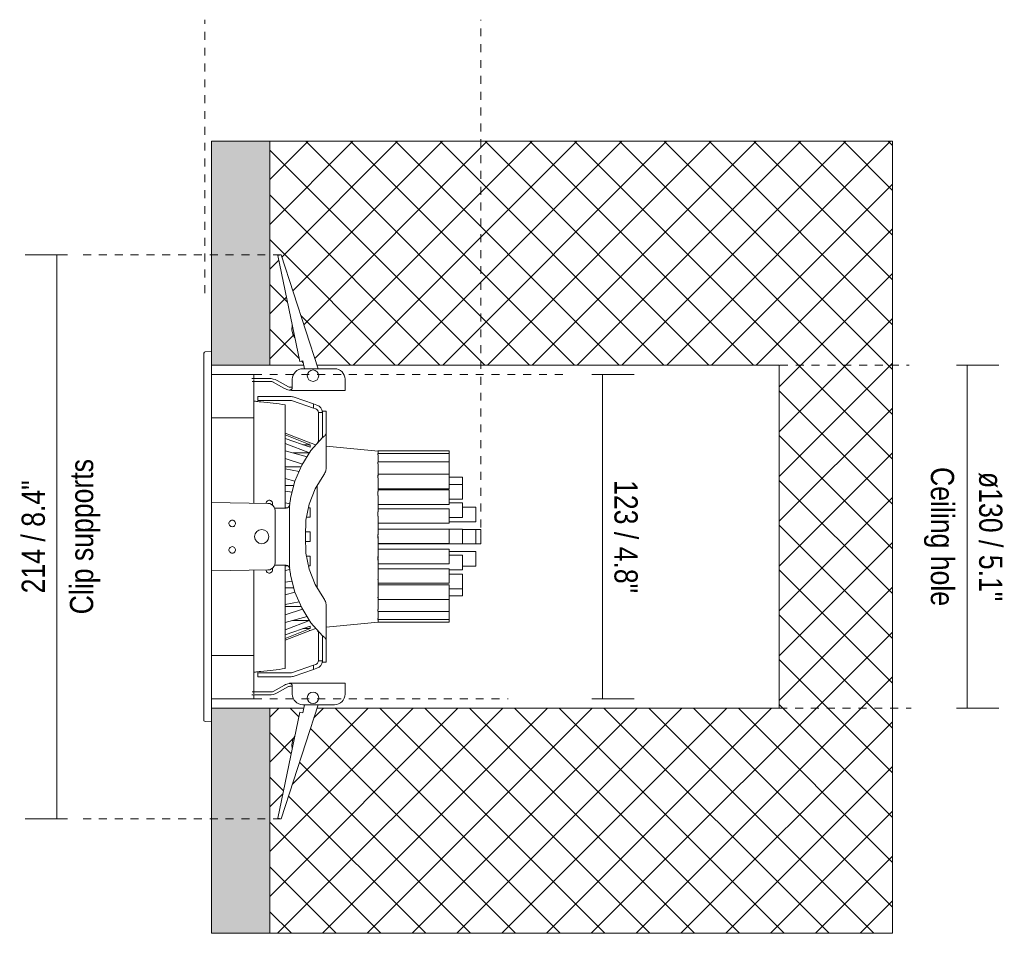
# Model space of a CAD drawing. Header units: millimetres. Extents: x -6729 to -5164, y 12 to 6775.
# Tile 3 of 3: x -6338 to -5965, y 6429 to 6775. Entities that reach past the tile are written whole.
import ezdxf

# ---------------------------------------------------------------- set-up
doc = ezdxf.new("R2010")
doc.units = ezdxf.units.MM
doc.linetypes.add('Dash', pattern=[6, 3, -3])
doc.layers.add('A-ANNO-DIMS', color=7, linetype='Dash', lineweight=9, true_color=0xd2d2d2)
for name, color, linetype, lineweight in [('A-ANNO-DIMS-4', 7, 'Continuous', 9), ('A-DETL-GENF', 7, 'Continuous', 9), ('E-LITE-EQPM', 7, 'Continuous', 20)]:
    doc.layers.add(name, color=color, linetype=linetype, lineweight=lineweight)
doc.styles.add('Arial Narrow', font='ARIALN.TTF', dxfattribs={"height": 8.8})
doc.dimstyles.new('FARO_-_2_2mm_Arial_Narrow_mm_Inch_Left', dxfattribs={"dimscale": 304.8, "dimtxt": 9.006193, "dimasz": 0, "dimexe": 0.03937, "dimexo": 0.0625, "dimgap": 0.006562, "dimtad": 1, "dimdec": 0, "dimzin": 0, "dimdsep": 46, "dimtxsty": 'Arial Narrow', "dimblk1": 'NONE', "dimblk2": 'NONE', "dimsah": 1, "dimcen": 0.09, "dimadec": 0, "dimazin": 0, "dimtfac": 1, "dimtdec": 4, "dimtix": 1, "dimtmove": 0, "dimatfit": 3, "dimfxl": 0.013123, "dimfxlon": 1, "dimtvp": 1, "dimtolj": 1, "dimtzin": 0, "dimarcsym": 2})
doc.dimstyles.new('FARO_-_2_2mm_Arial_Narrow_mm_Inch_Right', dxfattribs={"dimscale": 304.8, "dimtxt": 9.006193, "dimasz": 0, "dimexe": 0.03937, "dimexo": 0.0625, "dimgap": 0.006562, "dimtad": 1, "dimdec": 0, "dimzin": 0, "dimdsep": 46, "dimtxsty": 'Arial Narrow', "dimblk1": 'NONE', "dimblk2": 'NONE', "dimsah": 1, "dimcen": 0.09, "dimadec": 0, "dimazin": 0, "dimtfac": 1, "dimtdec": 4, "dimtix": 1, "dimtmove": 0, "dimatfit": 3, "dimfxl": 0.013123, "dimfxlon": 1, "dimtvp": 1, "dimtolj": 1, "dimtzin": 0, "dimarcsym": 2})

# ---------------------------------------------------------------- blocks, each defined once
blk = doc.blocks.new('MINI OPTIC - 034008503 COLIN-1 Grey downlight LED 18_25W 2700K 20_ 2100_2775 lm-636405-Planta_PDF')
at = {"layer": 'E-LITE-EQPM'}
for p, q in [((-3268.96, 6649.65), (-3271.47, 6649.51)), ((-3268.96, 6644.52), (-3268.96, 6579.5)), ((-3233.81, 6643.11), (-3234.41, 6643.11)), ((-3222.41, 6643.11), (-3228.64, 6643.11)), ((-3252.96, 6640.98), (-3268.96, 6640.98)), ((-3253.76, 6639.41), (-3253.61, 6639.41)), ((-3253.61, 6639.41), (-3247.12, 6639.41)), ((-3246.13, 6638.21), (-3253.61, 6638.21)), ((-3252.96, 6640.98), (-3252.96, 6639.41)), ((-3252.96, 6638.98), (-3252.96, 6636.04)), ((-3245.64, 6638.08), (-3241.34, 6635.67)), ((-3239.89, 6636.24), (-3244.19, 6638.64)), ((-3238.41, 6639.11), (-3238.41, 6636.91)), ((-3218.41, 6639.11), (-3218.41, 6636.91)), ((-3252.96, 6624.61), (-3252.96, 6636.08)), ((-3239.4, 6636.11), (-3238.41, 6636.11)), ((-3238.41, 6636.5), (-3238.41, 6636.91)), ((-3238.41, 6636.11), (-3238.41, 6636.47)), ((-3238.41, 6634.91), (-3218.41, 6634.91)), ((-3218.41, 6636.91), (-3218.41, 6634.91)), ((-3251.49, 6632.55), (-3251.49, 6631.05)), ((-3247.06, 6632.55), (-3251.49, 6632.55)), ((-3251.49, 6631.05), (-3247.06, 6631.05)), ((-3239.19, 6632.55), (-3247.06, 6632.55)), ((-3247.06, 6631.05), (-3238.66, 6631.05)), ((-3238.66, 6631.05), (-3238.37, 6630.95)), ((-3238.37, 6630.95), (-3230.42, 6628.21)), ((-3230.42, 6629.8), (-3237.68, 6632.3)), ((-3241.11, 6629.41), (-3241.11, 6590.28)), ((-3241.11, 6627.11), (-3241.11, 6626.33)), ((-3229.07, 6629.33), (-3230.42, 6629.8)), ((-3230.42, 6628.21), (-3230.42, 6629.8)), ((-3230.42, 6628.21), (-3229.51, 6627.9)), ((-3227.03, 6617.07), (-3227.03, 6626.99)), ((-3227.03, 6626.99), (-3225.53, 6626.99)), ((-3225.53, 6626.99), (-3225.53, 6618.86)), ((-3252.96, 6624.53), (-3268.96, 6624.53)), ((-3252.96, 6624.53), (-3252.96, 6618.17)), ((-3241.08, 6625.61), (-3241.08, 6623.99)), ((-3228.53, 6617.55), (-3228.53, 6626.49)), ((-3227.03, 6626.49), (-3228.53, 6626.49)), ((-3252.96, 6592.23), (-3252.96, 6618.32)), ((-3241.11, 6618.94), (-3241.11, 6618.71)), ((-3231.65, 6613.36), (-3241.1, 6616.64)), ((-3231.65, 6615.05), (-3241.09, 6618.68)), ((-3241.09, 6618.06), (-3231.64, 6614.31)), ((-3228.53, 6615.32), (-3228.53, 6617.55)), ((-3225.53, 6605.68), (-3225.53, 6618.86)), ((-3241.11, 6614.82), (-3231.84, 6611.29)), ((-3232.84, 6609.7), (-3241.08, 6612.05)), ((-3231.64, 6614.31), (-3234.4, 6614.31)), ((-3231.64, 6615.09), (-3232.02, 6615.09)), ((-3229.47, 6614.25), (-3231.64, 6615.09)), ((-3228.89, 6615.11), (-3228.62, 6615.41)), ((-3205.94, 6611.88), (-3225.53, 6613.73)), ((-3178.96, 6611.98), (-3205.96, 6611.98)), ((-3205.96, 6611.83), (-3205.96, 6611.98)), ((-3178.96, 6611.98), (-3178.96, 6610.97)), ((-3241.08, 6609.16), (-3234.56, 6606.94)), ((-3231.89, 6611.21), (-3238.14, 6611.21)), ((-3178.96, 6610.95), (-3205.96, 6610.95)), ((-3205.96, 6610.86), (-3205.96, 6610.95)), ((-3205.96, 6610.49), (-3205.96, 6610.86)), ((-3205.94, 6611.85), (-3205.94, 6611)), ((-3205.94, 6610.51), (-3205.94, 6607.77)), ((-3178.96, 6610.95), (-3178.96, 6610.86)), ((-3178.96, 6610.86), (-3178.96, 6607.86)), ((-3235.07, 6605.94), (-3241.08, 6605.94)), ((-3235.83, 6604.18), (-3241.08, 6605.25)), ((-3178.96, 6607.87), (-3205.96, 6607.87)), ((-3205.96, 6607.77), (-3205.96, 6607.5)), ((-3205.96, 6607.03), (-3205.96, 6607.5)), ((-3205.94, 6607.07), (-3205.94, 6602.39)), ((-3178.96, 6607.5), (-3178.96, 6607.87)), ((-3178.96, 6607.5), (-3178.96, 6603.15)), ((-3241.1, 6601.49), (-3237.41, 6600.47)), ((-3205.96, 6602.31), (-3205.96, 6602.75)), ((-3205.96, 6601.74), (-3205.96, 6602.31)), ((-3178.96, 6603.12), (-3205.94, 6603.12)), ((-3205.94, 6601.74), (-3205.94, 6596.64)), ((-3178.96, 6603.12), (-3178.96, 6602.31)), ((-3178.96, 6602.31), (-3178.96, 6597.6)), ((-3173.96, 6601.98), (-3178.96, 6601.98)), ((-3173.96, 6601.98), (-3173.96, 6599.24)), ((-3237.82, 6598.87), (-3241.11, 6598.87)), ((-3228.96, 6598.88), (-3228.96, 6560.11)), ((-3205.94, 6597.6), (-3178.96, 6597.6)), ((-3178.96, 6597.24), (-3205.94, 6597.24)), ((-3198.96, 6597.6), (-3198.96, 6597.25)), ((-3173.96, 6599.21), (-3178.96, 6599.21)), ((-3178.96, 6597.24), (-3178.96, 6595.85)), ((-3173.96, 6598.84), (-3173.96, 6599.21)), ((-3173.96, 6598.84), (-3173.96, 6593.69)), ((-3238.45, 6596.41), (-3241.1, 6596.69)), ((-3241.08, 6596.47), (-3241.08, 6594.69)), ((-3205.96, 6595.85), (-3205.96, 6596.62)), ((-3205.96, 6595.12), (-3205.96, 6595.85)), ((-3205.94, 6595.13), (-3205.94, 6588.87)), ((-3178.96, 6595.85), (-3178.96, 6591.72)), ((-3178.96, 6593.69), (-3173.96, 6593.69)), ((-3268.96, 6592.48), (-3247.63, 6592.11)), ((-3245.96, 6591.47), (-3245.88, 6591.47)), ((-3245.88, 6592.04), (-3245.88, 6591.47)), ((-3245.88, 6591.47), (-3245.88, 6591.4)), ((-3245.13, 6590.28), (-3240.74, 6590.28)), ((-3241.08, 6592.31), (-3239.35, 6591.97)), ((-3240.11, 6590.48), (-3241.08, 6590.48)), ((-3239.41, 6591.47), (-3239.41, 6579.5)), ((-3231.64, 6590.48), (-3232.24, 6590.48)), ((-3232.22, 6590.59), (-3231.64, 6590.48)), ((-3205.94, 6591.72), (-3178.96, 6591.72)), ((-3178.96, 6590.09), (-3205.94, 6590.09)), ((-3173.96, 6592.3), (-3178.96, 6592.3)), ((-3178.96, 6590.09), (-3178.96, 6588.02)), ((-3173.96, 6592.3), (-3173.96, 6590.9)), ((-3173.96, 6586.78), (-3173.96, 6590.9)), ((-3168.96, 6590.64), (-3173.96, 6590.64)), ((-3168.96, 6590.27), (-3168.96, 6590.64)), ((-3168.96, 6590.27), (-3168.96, 6585.11)), ((-3244.96, 6589.39), (-3244.96, 6569.6)), ((-3231.65, 6586.91), (-3232.98, 6586.92)), ((-3205.96, 6588.02), (-3205.96, 6588.86)), ((-3205.96, 6587.31), (-3205.96, 6588.02)), ((-3205.94, 6587.32), (-3205.94, 6580.4)), ((-3178.96, 6588.02), (-3178.96, 6584.57)), ((-3178.96, 6586.78), (-3173.96, 6586.78)), ((-3205.94, 6584.57), (-3178.96, 6584.57)), ((-3178.96, 6582.39), (-3205.94, 6582.39)), ((-3178.96, 6585.11), (-3168.96, 6585.11)), ((-3178.96, 6584.54), (-3178.96, 6584.54)), ((-3178.96, 6582.39), (-3178.96, 6579.66)), ((-3173.96, 6582.28), (-3178.96, 6582.28)), ((-3173.96, 6582.28), (-3173.96, 6582.28)), ((-3173.96, 6582.28), (-3173.96, 6579.55)), ((-3168.96, 6582.26), (-3173.96, 6582.26)), ((-3168.96, 6582.26), (-3168.96, 6579.5)), ((-3166.96, 6582.26), (-3168.96, 6582.26)), ((-3166.96, 6582.26), (-3166.96, 6579.5)), ((-3268.96, 6579.5), (-3268.96, 6514.47)), ((-3239.41, 6579.5), (-3239.41, 6567.52)), ((-3231.64, 6581.34), (-3233.39, 6581.34)), ((-3233.38, 6581.51), (-3231.64, 6581.34)), ((-3205.96, 6579.66), (-3205.96, 6580.37)), ((-3205.96, 6578.94), (-3205.96, 6579.66)), ((-3205.94, 6580.37), (-3205.94, 6580.23)), ((-3205.94, 6579.5), (-3205.94, 6578.94)), ((-3205.94, 6578.93), (-3205.94, 6571.29)), ((-3178.96, 6579.66), (-3178.96, 6576.87)), ((-3173.96, 6576.76), (-3173.96, 6579.55)), ((-3168.96, 6579.5), (-3168.96, 6576.74)), ((-3166.96, 6579.5), (-3166.96, 6576.74)), ((-3233.39, 6577.65), (-3231.65, 6577.65)), ((-3231.65, 6577.65), (-3233.38, 6577.48)), ((-3205.94, 6576.87), (-3178.96, 6576.87)), ((-3205.94, 6576.76), (-3173.96, 6576.76)), ((-3178.96, 6574.7), (-3205.94, 6574.7)), ((-3178.96, 6574.7), (-3178.96, 6571.26)), ((-3173.96, 6576.74), (-3168.96, 6576.74)), ((-3168.96, 6576.74), (-3166.96, 6576.74)), ((-3232.98, 6572.07), (-3231.64, 6572.08)), ((-3205.96, 6571.26), (-3205.96, 6571.97)), ((-3205.96, 6570.59), (-3205.96, 6571.26)), ((-3205.94, 6571.11), (-3205.94, 6563.31)), ((-3168.96, 6573.88), (-3178.96, 6573.88)), ((-3173.96, 6572.5), (-3178.96, 6572.5)), ((-3178.96, 6571.26), (-3178.96, 6569.18)), ((-3173.96, 6572.5), (-3173.96, 6568.32)), ((-3168.96, 6573.88), (-3168.96, 6568.73)), ((-3245.96, 6567.52), (-3245.88, 6567.52)), ((-3245.88, 6567.59), (-3245.88, 6567.52)), ((-3245.88, 6567.52), (-3245.88, 6566.95)), ((-3240.74, 6568.71), (-3245.13, 6568.71)), ((-3241.11, 6568.77), (-3241.11, 6529.58)), ((-3241.08, 6568.51), (-3240.04, 6568.51)), ((-3232.24, 6568.51), (-3231.65, 6568.51)), ((-3231.65, 6568.51), (-3232.22, 6568.4)), ((-3205.94, 6569.18), (-3178.96, 6569.18)), ((-3178.96, 6567.37), (-3205.94, 6567.37)), ((-3178.96, 6567.37), (-3178.96, 6563.2)), ((-3173.96, 6568.36), (-3168.96, 6568.36)), ((-3173.96, 6568.32), (-3173.96, 6566.98)), ((-3168.96, 6568.36), (-3168.96, 6568.73)), ((-3247.63, 6566.89), (-3268.96, 6566.51)), ((-3252.96, 6540.67), (-3252.96, 6566.76)), ((-3239.35, 6567.02), (-3241.08, 6566.68)), ((-3241.08, 6562.44), (-3241.08, 6564.3)), ((-3178.96, 6566.97), (-3173.96, 6566.97)), ((-3173.96, 6565.31), (-3178.96, 6565.31)), ((-3173.96, 6566.98), (-3173.96, 6566.97)), ((-3173.96, 6565.31), (-3173.96, 6560.15)), ((-3241.11, 6560.12), (-3237.82, 6560.12)), ((-3241.1, 6562.3), (-3238.45, 6562.58)), ((-3205.96, 6563.2), (-3205.96, 6563.3)), ((-3205.94, 6563.2), (-3205.94, 6551.89)), ((-3205.94, 6561.85), (-3178.96, 6561.85)), ((-3178.96, 6561.26), (-3205.94, 6561.26)), ((-3178.96, 6563.2), (-3178.96, 6561.85)), ((-3178.96, 6561.26), (-3178.96, 6556.52)), ((-3178.96, 6559.78), (-3173.96, 6559.78)), ((-3173.96, 6560.15), (-3173.96, 6559.78)), ((-3173.96, 6559.78), (-3173.96, 6557.11)), ((-3237.41, 6558.52), (-3241.1, 6557.5)), ((-3205.96, 6556.52), (-3205.96, 6556.59)), ((-3205.96, 6556.38), (-3205.96, 6556.52)), ((-3178.96, 6557.11), (-3173.96, 6557.11)), ((-3178.96, 6556.52), (-3178.96, 6555.73)), ((-3241.08, 6553.74), (-3235.83, 6554.81)), ((-3235.07, 6553.05), (-3241.08, 6553.05)), ((-3225.53, 6540.13), (-3225.53, 6553.31)), ((-3205.94, 6555.73), (-3178.96, 6555.73)), ((-3178.96, 6555.74), (-3178.96, 6551.49)), ((-3241.08, 6549.83), (-3234.56, 6552.05)), ((-3241.08, 6546.94), (-3232.84, 6549.29)), ((-3205.96, 6551.49), (-3205.96, 6551.93)), ((-3205.96, 6551.49), (-3205.96, 6551.22)), ((-3205.96, 6551.12), (-3178.96, 6551.12)), ((-3205.94, 6551.23), (-3205.94, 6548.47)), ((-3178.96, 6551.12), (-3178.96, 6551.49)), ((-3178.96, 6551.13), (-3178.96, 6548.21)), ((-3231.84, 6547.71), (-3241.11, 6544.17)), ((-3241.1, 6542.36), (-3231.64, 6545.64)), ((-3238.16, 6547.78), (-3231.89, 6547.78)), ((-3225.53, 6545.27), (-3205.94, 6547.11)), ((-3205.96, 6548.21), (-3205.96, 6548.49)), ((-3205.96, 6548.12), (-3205.96, 6548.21)), ((-3205.96, 6548.12), (-3178.96, 6548.12)), ((-3205.96, 6547.11), (-3178.96, 6547.11)), ((-3205.94, 6548.12), (-3205.94, 6547.11)), ((-3178.96, 6548.21), (-3178.96, 6548.12)), ((-3178.96, 6548.11), (-3178.96, 6547.11)), ((-3231.65, 6544.67), (-3241.09, 6540.93)), ((-3241.09, 6540.31), (-3231.64, 6543.95)), ((-3234.42, 6544.67), (-3231.65, 6544.67)), ((-3231.99, 6543.9), (-3231.64, 6543.9)), ((-3231.64, 6543.9), (-3229.47, 6544.74)), ((-3228.62, 6543.58), (-3228.89, 6543.88)), ((-3228.53, 6541.45), (-3228.53, 6543.67)), ((-3228.53, 6532.5), (-3228.53, 6541.45)), ((-3227.03, 6532), (-3227.03, 6541.92)), ((-3252.96, 6540.82), (-3252.96, 6534.47)), ((-3241.11, 6540.28), (-3241.11, 6540.04)), ((-3225.53, 6540.13), (-3225.53, 6532)), ((-3268.96, 6534.47), (-3252.96, 6534.47)), ((-3252.96, 6522.92), (-3252.96, 6534.38)), ((-3241.08, 6533.38), (-3241.08, 6535)), ((-3241.11, 6532.66), (-3241.11, 6531.88)), ((-3241.08, 6531.11), (-3241.08, 6531.11)), ((-3230.42, 6530.78), (-3238.37, 6528.04)), ((-3229.51, 6531.09), (-3230.42, 6530.78)), ((-3230.42, 6529.19), (-3230.42, 6530.78)), ((-3227.03, 6532.5), (-3228.53, 6532.5)), ((-3225.53, 6532), (-3227.03, 6532)), ((-3251.49, 6527.94), (-3251.49, 6526.44)), ((-3247.06, 6527.94), (-3251.49, 6527.94)), ((-3251.49, 6526.44), (-3247.06, 6526.44)), ((-3238.66, 6527.94), (-3247.06, 6527.94)), ((-3247.06, 6526.44), (-3239.19, 6526.44)), ((-3238.37, 6528.04), (-3238.66, 6527.94)), ((-3237.68, 6526.69), (-3230.42, 6529.19)), ((-3230.42, 6529.19), (-3229.07, 6529.66)), ((-3252.96, 6520.01), (-3252.96, 6522.95)), ((-3241.34, 6523.26), (-3245.64, 6520.85)), ((-3244.19, 6520.29), (-3239.89, 6522.7)), ((-3239.61, 6523.91), (-3238.78, 6523.7)), ((-3238.41, 6522.83), (-3239.4, 6522.83)), ((-3218.41, 6524.03), (-3238.41, 6524.03)), ((-3238.41, 6522.88), (-3238.41, 6522.03)), ((-3218.41, 6522.03), (-3218.41, 6524.03)), ((-3253.78, 6519.53), (-3253.61, 6519.53)), ((-3246.13, 6520.73), (-3253.61, 6520.73)), ((-3253.61, 6519.53), (-3247.12, 6519.53)), ((-3252.96, 6518.02), (-3252.96, 6519.5)), ((-3238.41, 6522.03), (-3238.41, 6519.83)), ((-3218.41, 6522.03), (-3218.41, 6519.83)), ((-3268.96, 6518.02), (-3252.96, 6518.02)), ((-3234.41, 6515.83), (-3233.81, 6515.83)), ((-3228.63, 6515.83), (-3222.41, 6515.83)), ((-3271.47, 6509.48), (-3268.96, 6509.35))]:
    blk.add_line(p, q, dxfattribs=at)
at = {"layer": 'E-LITE-EQPM', "flags": 128}
for points in [[(-3238.44, 6657.34), (-3238.55, 6657.75), (-3238.46, 6659.59)], [(-3237.45, 6654.72), (-3238.07, 6655.86), (-3238.55, 6657.75), (-3238.46, 6659.59)], [(-3237.45, 6654.72), (-3238.07, 6655.86), (-3238.27, 6656.66)], [(-3271.96, 6649), (-3271.72, 6649.43), (-3271.47, 6649.51)], [(-3271.96, 6634.21), (-3271.96, 6634.5), (-3271.96, 6638.98), (-3271.96, 6642.69), (-3271.96, 6645.57), (-3271.96, 6647.6), (-3271.96, 6648.73), (-3271.96, 6649)], [(-3271.96, 6649), (-3271.96, 6648.54), (-3271.96, 6647.19), (-3271.96, 6644.96), (-3271.96, 6641.88), (-3271.96, 6637.98), (-3271.96, 6633.32), (-3271.96, 6627.96), (-3271.96, 6621.97), (-3271.96, 6615.43), (-3271.96, 6608.42), (-3271.96, 6601.04), (-3271.96, 6593.37), (-3271.96, 6585.52), (-3271.96, 6579.5)], [(-3239.19, 6632.55), (-3238.78, 6632.53), (-3238.37, 6632.48)], [(-3238.37, 6632.48), (-3238.02, 6632.4), (-3237.68, 6632.3)], [(-3227.03, 6617.07), (-3231.34, 6612.09), (-3234.83, 6606.52), (-3237.42, 6600.47), (-3239.04, 6594.09)], [(-3226.52, 6617.4), (-3226.77, 6617.24), (-3227.03, 6617.07)], [(-3233.46, 6579.5), (-3233.23, 6585.71), (-3231.97, 6591.79), (-3229.71, 6597.58), (-3226.52, 6602.91)], [(-3247.63, 6592.11), (-3246.94, 6592), (-3246.29, 6591.73), (-3245.74, 6591.29), (-3245.32, 6590.73), (-3245.05, 6590.09), (-3244.96, 6589.39)], [(-3261.16, 6583.27), (-3261.46, 6583.3), (-3261.74, 6583.41), (-3261.98, 6583.58), (-3262.18, 6583.8), (-3262.32, 6584.06), (-3262.39, 6584.35), (-3262.39, 6584.65), (-3262.32, 6584.94), (-3262.18, 6585.2), (-3261.98, 6585.42), (-3261.74, 6585.59), (-3261.46, 6585.69), (-3261.16, 6585.73)], [(-3261.16, 6585.73), (-3260.87, 6585.69), (-3260.59, 6585.59), (-3260.35, 6585.42), (-3260.15, 6585.2), (-3260.01, 6584.94), (-3259.94, 6584.65), (-3259.94, 6584.35), (-3260.01, 6584.06), (-3260.15, 6583.8), (-3260.35, 6583.58), (-3260.59, 6583.41), (-3260.87, 6583.3), (-3261.16, 6583.27)], [(-3271.96, 6579.5), (-3271.96, 6571.58), (-3271.96, 6563.77), (-3271.96, 6556.16), (-3271.96, 6548.85), (-3271.96, 6541.95), (-3271.96, 6535.53), (-3271.96, 6529.68), (-3271.96, 6524.49), (-3271.96, 6520.01), (-3271.96, 6516.3), (-3271.96, 6513.42), (-3271.96, 6511.39), (-3271.96, 6510.26), (-3271.96, 6510)], [(-3226.52, 6556.08), (-3229.71, 6561.41), (-3231.97, 6567.2), (-3233.23, 6573.29), (-3233.46, 6579.5)], [(-3261.16, 6573.26), (-3261.46, 6573.3), (-3261.74, 6573.4), (-3261.98, 6573.57), (-3262.18, 6573.79), (-3262.32, 6574.06), (-3262.39, 6574.34), (-3262.39, 6574.64), (-3262.32, 6574.93), (-3262.18, 6575.19), (-3261.98, 6575.42), (-3261.74, 6575.58), (-3261.46, 6575.69), (-3261.16, 6575.73)], [(-3261.16, 6575.73), (-3260.87, 6575.69), (-3260.59, 6575.58), (-3260.35, 6575.42), (-3260.15, 6575.19), (-3260.01, 6574.93), (-3259.94, 6574.64), (-3259.94, 6574.34), (-3260.01, 6574.06), (-3260.15, 6573.79), (-3260.35, 6573.57), (-3260.59, 6573.4), (-3260.87, 6573.3), (-3261.16, 6573.26)], [(-3244.96, 6569.6), (-3245.05, 6568.91), (-3245.32, 6568.26), (-3245.74, 6567.7), (-3246.29, 6567.26), (-3246.94, 6566.99), (-3247.63, 6566.89)], [(-3239.04, 6564.9), (-3237.42, 6558.52), (-3234.83, 6552.48), (-3231.34, 6546.9), (-3227.03, 6541.92)], [(-3227.03, 6541.92), (-3226.77, 6541.76), (-3226.52, 6541.59)], [(-3239.19, 6526.44), (-3238.78, 6526.46), (-3238.37, 6526.51)], [(-3238.37, 6526.51), (-3238.02, 6526.59), (-3237.68, 6526.69)], [(-3271.96, 6510), (-3271.96, 6510.45), (-3271.96, 6511.8), (-3271.96, 6514.03), (-3271.96, 6517.12), (-3271.96, 6521.01), (-3271.96, 6524.78)], [(-3271.47, 6509.48), (-3271.89, 6509.74), (-3271.96, 6510)], [(-3238.46, 6499.32), (-3238.58, 6500.61), (-3238.26, 6502.53), (-3237.45, 6504.19)], [(-3238.33, 6502.12), (-3238.26, 6502.53), (-3237.45, 6504.19)], [(-3238.46, 6499.32), (-3238.58, 6500.61), (-3238.44, 6501.42)]]:
    blk.add_lwpolyline(points, dxfattribs=at)
at = {"layer": 'E-LITE-EQPM'}
for centre, radius, start, end in [((-3234.41, 6639.11), 4, 90, 180), ((-3230.56, 6640.46), 2.17, 0, 180), ((-3222.41, 6639.11), 4, 0, 90), ((-3247.12, 6633.41), 6, 60.7638, 90), ((-3246.13, 6637.21), 1, 60.7638, 90), ((-3230.56, 6640.46), 2.17, 180, 0), ((-3238.41, 6640.91), 6, 240.7638, 258.463), ((-3239.4, 6637.11), 1, 240.7638, 270), ((-3239.44, 6636.05), 1.03, 260.7558, 0.4861), ((-3229.99, 6626.53), 1.45, 0, 71), ((-3230.05, 6626.48), 3.02, 3.5037, 71), ((-3240.74, 6591.62), 1.34, 270, 353.7146), ((-3250.01, 6579.5), 2.68, 360, 180), ((-3250.01, 6579.5), 2.68, 180, 0), ((-3240.74, 6567.37), 1.34, 6.2854, 90), ((-3229.99, 6532.47), 1.45, 289, 0), ((-3230.05, 6532.51), 3.02, 289, 356.4963), ((-3238.41, 6518.03), 6, 101.537, 119.2362), ((-3239.4, 6521.83), 1, 90, 119.2362), ((-3247.12, 6525.53), 6, 270, 299.2362), ((-3246.13, 6521.73), 1, 270, 299.2362), ((-3234.41, 6519.83), 4, 180, 270), ((-3230.56, 6518.45), 2.17, 0, 180), ((-3222.41, 6519.83), 4, 270, 0), ((-3230.56, 6518.45), 2.17, 180, 0)]:
    blk.add_arc(centre, radius, start, end, dxfattribs=at)
blk.add_ellipse((-3237.81, 6580.79), major_axis=(-6.17, 36.89), ratio=0.004359, start_param=3.142504, end_param=3.19194, dxfattribs=at)
for points, knots in [([(-3238.41, 6636.06), (-3238.41, 6635.96), (-3238.43, 6635.82), (-3238.48, 6635.65), (-3238.54, 6635.54), (-3238.6, 6635.43), (-3238.67, 6635.34), (-3238.75, 6635.26), (-3238.86, 6635.17), (-3238.98, 6635.1), (-3239.14, 6635.04), (-3239.35, 6635), (-3239.5, 6635.01), (-3239.61, 6635.03)], [0, 0, 0, 0, 0.142857, 0.214286, 0.285714, 0.357143, 0.428571, 0.5, 0.571429, 0.678571, 0.785714, 0.866071, 1, 1, 1, 1]), ([(-3248.38, 6592.04), (-3248.38, 6592.18), (-3248.33, 6592.47), (-3248.11, 6592.86), (-3247.77, 6593.14), (-3247.35, 6593.3), (-3246.91, 6593.3), (-3246.52, 6593.16), (-3246.28, 6592.97), (-3246.13, 6592.8), (-3245.95, 6592.53), (-3245.88, 6592.26), (-3245.88, 6592.04)], [0, 0, 0, 0, 0.111111, 0.222222, 0.333333, 0.444444, 0.555556, 0.666667, 0.75, 0.791667, 0.833333, 1, 1, 1, 1]), ([(-3245.88, 6566.95), (-3245.88, 6566.81), (-3245.93, 6566.52), (-3246.15, 6566.13), (-3246.49, 6565.85), (-3246.9, 6565.7), (-3247.35, 6565.7), (-3247.73, 6565.84), (-3247.98, 6566.03), (-3248.12, 6566.19), (-3248.3, 6566.46), (-3248.38, 6566.73), (-3248.38, 6566.95)], [0, 0, 0, 0, 0.111111, 0.222222, 0.333333, 0.444444, 0.555556, 0.666667, 0.75, 0.791667, 0.833333, 1, 1, 1, 1]), ([(-3238.41, 6522.93), (-3238.41, 6523.02), (-3238.43, 6523.15), (-3238.48, 6523.31), (-3238.54, 6523.42), (-3238.6, 6523.52), (-3238.67, 6523.61), (-3238.75, 6523.68), (-3238.86, 6523.76), (-3238.99, 6523.84), (-3239.15, 6523.9), (-3239.36, 6523.93), (-3239.51, 6523.93), (-3239.61, 6523.91)], [0, 0, 0, 0, 0.142857, 0.214286, 0.285714, 0.357143, 0.428571, 0.5, 0.571429, 0.678571, 0.785714, 0.866071, 1, 1, 1, 1])]:
    blk.add_open_spline(points, degree=3, knots=knots, dxfattribs=at)
for points in [[(-3239.33, 6635.01), (-3239.42, 6635.01), (-3239.51, 6635.01), (-3239.61, 6635.03)], [(-3239.61, 6635.03), (-3239.51, 6635.01), (-3239.4, 6634.99), (-3239.3, 6634.97)], [(-3238.41, 6634.91), (-3238.61, 6634.91), (-3239.01, 6634.93), (-3239.41, 6634.99), (-3239.61, 6635.03)], [(-3250.29, 6630.55), (-3250.72, 6630.59), (-3251.52, 6630.66), (-3252.42, 6630.77), (-3252.8, 6630.82), (-3252.92, 6630.84)], [(-3241.11, 6629.41), (-3242.64, 6629.66), (-3245.69, 6630.11), (-3248.75, 6630.43), (-3250.29, 6630.55)], [(-3227.03, 6617.07), (-3227.03, 6617.07), (-3227.04, 6617.06), (-3227.08, 6617.02), (-3227.15, 6616.95), (-3227.24, 6616.86), (-3227.34, 6616.76), (-3227.41, 6616.69), (-3227.45, 6616.65)], [(-3225.53, 6618.86), (-3225.53, 6618.74), (-3225.57, 6618.48), (-3225.76, 6618.1), (-3226.07, 6617.73), (-3226.36, 6617.51), (-3226.52, 6617.4)], [(-3231.64, 6615.09), (-3231.64, 6615.09), (-3231.64, 6615.09), (-3231.65, 6615.07), (-3231.65, 6615.05)], [(-3231.64, 6614.31), (-3231.64, 6614.18), (-3231.64, 6613.9), (-3231.65, 6613.55), (-3231.65, 6613.36)], [(-3225.76, 6604.44), (-3225.68, 6604.65), (-3225.57, 6605.07), (-3225.53, 6605.48), (-3225.53, 6605.68)], [(-3226.52, 6602.91), (-3226.34, 6603.15), (-3226.04, 6603.66), (-3225.84, 6604.18), (-3225.76, 6604.44)], [(-3239.04, 6594.09), (-3239.11, 6593.66), (-3239.25, 6592.79), (-3239.36, 6591.91), (-3239.41, 6591.47)], [(-3231.64, 6590.48), (-3231.64, 6589.9), (-3231.64, 6588.71), (-3231.65, 6587.51), (-3231.65, 6586.91)], [(-3231.64, 6581.34), (-3231.64, 6580.73), (-3231.64, 6579.5), (-3231.65, 6578.26), (-3231.65, 6577.65)], [(-3231.64, 6572.08), (-3231.64, 6571.48), (-3231.64, 6570.88), (-3231.64, 6570.28)], [(-3239.41, 6567.52), (-3239.36, 6567.08), (-3239.25, 6566.2), (-3239.11, 6565.33), (-3239.04, 6564.9)], [(-3231.64, 6570.28), (-3231.64, 6569.69), (-3231.65, 6569.09), (-3231.65, 6568.51)], [(-3225.76, 6554.55), (-3225.84, 6554.81), (-3226.04, 6555.34), (-3226.34, 6555.84), (-3226.52, 6556.08)], [(-3225.53, 6553.31), (-3225.53, 6553.51), (-3225.57, 6553.93), (-3225.68, 6554.34), (-3225.76, 6554.55)], [(-3231.64, 6545.11), (-3231.64, 6544.95), (-3231.65, 6544.8), (-3231.65, 6544.67)], [(-3231.64, 6545.64), (-3231.64, 6545.45), (-3231.64, 6545.27), (-3231.64, 6545.11)], [(-3231.64, 6543.9), (-3231.64, 6543.9), (-3231.64, 6543.9), (-3231.65, 6543.92), (-3231.65, 6543.94)], [(-3227.45, 6542.35), (-3227.41, 6542.3), (-3227.34, 6542.23), (-3227.24, 6542.13), (-3227.15, 6542.04), (-3227.08, 6541.98), (-3227.04, 6541.94), (-3227.03, 6541.93), (-3227.03, 6541.92)], [(-3226.52, 6541.59), (-3226.36, 6541.48), (-3226.07, 6541.26), (-3225.76, 6540.89), (-3225.57, 6540.51), (-3225.53, 6540.26), (-3225.53, 6540.13)], [(-3250.29, 6528.44), (-3250.72, 6528.4), (-3251.52, 6528.33), (-3252.42, 6528.22), (-3252.8, 6528.17), (-3252.92, 6528.16)], [(-3241.11, 6529.58), (-3242.64, 6529.33), (-3245.69, 6528.88), (-3248.75, 6528.56), (-3250.29, 6528.44)], [(-3239.61, 6523.91), (-3239.41, 6523.95), (-3239.01, 6524.01), (-3238.61, 6524.03), (-3238.41, 6524.03)], [(-3239.31, 6523.96), (-3239.41, 6523.94), (-3239.51, 6523.93), (-3239.61, 6523.91)], [(-3239.32, 6523.92), (-3239.4, 6523.93), (-3239.5, 6523.92), (-3239.61, 6523.91)]]:
    blk.add_open_spline(points, degree=3, dxfattribs=at)
blk = doc.blocks.new('DIMBLOCK4-Planta_PDF')
at = {"layer": 'A-ANNO-DIMS-4', "color": 251, "true_color": 0x5b5b5b, "transparency": 16777216}
for p, q in [((-6320.22, 6686.31), (-6336.22, 6686.31)), ((-6324.22, 6686.31), (-6324.22, 6472.6)), ((-6324.22, 6686.31), (-6320.22, 6686.31)), ((-6320.22, 6472.6), (-6336.22, 6472.6)), ((-6324.22, 6472.6), (-6320.22, 6472.6))]:
    blk.add_line(p, q, dxfattribs=at)
at = {"layer": 'A-ANNO-DIMS-4', "color": 0, "transparency": 16777216, "char_height": 8.8, "attachment_point": 1, "rotation": 90, "line_spacing_factor": 0.974696, "style": 'Arial Narrow'}
for s, insert, width in [('Clip supports', (-6319.29, 6550.08), 70.5056), ('214 / 8.4"', (-6337.59, 6558.01), 51.464)]:
    blk.add_mtext(s, dxfattribs=dict(at, insert=insert, width=width))
blk = doc.blocks.new('_None')
blk = doc.blocks.new('DIMBLOCK5-Planta_PDF')
at = {"layer": 'A-ANNO-DIMS-4', "color": 251, "true_color": 0x5b5b5b, "transparency": 16777216}
for p, q in [((-6121.63, 6640.98), (-6105.63, 6640.98)), ((-6117.63, 6640.98), (-6121.63, 6640.98)), ((-6117.63, 6518.02), (-6117.63, 6640.98)), ((-6121.63, 6518.02), (-6105.63, 6518.02)), ((-6117.63, 6518.02), (-6121.63, 6518.02))]:
    blk.add_line(p, q, dxfattribs=at)
at = {"layer": 'A-ANNO-DIMS-4', "color": 0, "transparency": 16777216, "insert": (-6104.26, 6600.94), "char_height": 8.8, "width": 51.464, "attachment_point": 1, "rotation": 270, "line_spacing_factor": 0.974696, "style": 'Arial Narrow'}
blk.add_mtext('123 / 4.8"', dxfattribs=at)
blk = doc.blocks.new('DIMBLOCK6-Planta_PDF')
at = {"layer": 'A-ANNO-DIMS-4', "color": 251, "true_color": 0x5b5b5b, "transparency": 16777216}
for p, q in [((-5983.5, 6644.5), (-5967.5, 6644.5)), ((-5979.5, 6644.5), (-5983.5, 6644.5)), ((-5979.5, 6514.5), (-5979.5, 6644.5)), ((-5983.5, 6514.5), (-5967.5, 6514.5)), ((-5979.5, 6514.5), (-5983.5, 6514.5))]:
    blk.add_line(p, q, dxfattribs=at)
at = {"layer": 'A-ANNO-DIMS-4', "color": 0, "transparency": 16777216, "char_height": 8.8, "attachment_point": 1, "rotation": 270, "line_spacing_factor": 0.974696, "style": 'Arial Narrow'}
for s, insert, width in [('Ceiling hole', (-5984.42, 6605.87), 63.3007), ('ø130 / 5.1"', (-5966.13, 6604.01), 58.8405)]:
    blk.add_mtext(s, dxfattribs=dict(at, insert=insert, width=width))

msp = doc.modelspace()

# ---------------------------------------------------------------- hatches: boundary and pattern name
at = {"layer": 'A-DETL-GENF', "true_color": 0xc0c0c0}
h = msp.add_hatch(color=9, dxfattribs=at)
h.paths.add_polyline_path([(-6265.62, 6429.26), (-6243.62, 6429.26), (-6243.62, 6514.5), (-6265.62, 6514.5), (-6265.62, 6489.38)])
h.paths.add_polyline_path([(-6265.62, 6644.5), (-6243.62, 6644.5), (-6243.62, 6729.26), (-6265.62, 6729.26), (-6265.62, 6650.22)])
at = {"layer": 'A-DETL-GENF', "true_color": 0xaaaaaa}
h = msp.add_hatch(dxfattribs=at)
h.set_pattern_fill('FP_1', color=253, style=0, pattern_type=2)
h.set_pattern_definition([(45, (-2996.656, 0), (-8.485281, 8.485281), []), (135, (-2996.656, 0), (-8.485281, -8.485281), [])])
h.paths.add_polyline_path([(-6231.1, 6429.26), (-6007.72, 6429.26), (-6007.72, 6729.26), (-6243.62, 6729.26), (-6243.62, 6644.5), (-6230.76, 6644.5), (-6231.1, 6646.14), (-6232.27, 6645.9), (-6240.6, 6686.04), (-6239.31, 6686.31), (-6225.74, 6644.5), (-6050.62, 6644.5), (-6050.62, 6514.5), (-6225.72, 6514.5), (-6239.31, 6472.6), (-6240.6, 6472.87), (-6232.27, 6513.02), (-6231.1, 6512.77), (-6230.74, 6514.5), (-6243.62, 6514.5), (-6243.62, 6429.26), (-6240.6, 6429.26)])

# ---------------------------------------------------------------- linework, layer by layer
at = {"layer": 'A-ANNO-DIMS'}
for p, q in [((-6268.21, 6671.72), (-6268.21, 6775.32)), ((-6163.61, 6577.02), (-6163.61, 6775.32)), ((-6239.31, 6686.31), (-6314.31, 6686.31)), ((-6056.38, 6644.5), (-6001.38, 6644.5)), ((-6249.62, 6640.98), (-6129.62, 6640.98)), ((-6249.62, 6518.02), (-6153.26, 6518.02)), ((-6050.62, 6514.5), (-6000.62, 6514.5)), ((-6239.31, 6472.6), (-6314.31, 6472.6))]:
    msp.add_line(p, q, dxfattribs=at)
at = {"layer": 'A-ANNO-DIMS', "color": 9, "linetype": 'Continuous', "true_color": 0xc8c8c8}
for p, q in [((-6007.72, 6729.26), (-6243.62, 6729.26)), ((-6007.72, 6429.26), (-6007.72, 6729.26)), ((-6243.62, 6429.26), (-6007.72, 6429.26))]:
    msp.add_line(p, q, dxfattribs=at)
at = {"layer": 'E-LITE-EQPM'}
for p, q in [((-6243.62, 6729.26), (-6265.62, 6729.26)), ((-6265.62, 6729.26), (-6265.62, 6644.5)), ((-6243.62, 6644.5), (-6243.62, 6729.26)), ((-6239.31, 6686.31), (-6240.6, 6686.04)), ((-6240.6, 6686.04), (-6232.27, 6645.9)), ((-6225.29, 6643.11), (-6239.31, 6686.31)), ((-6232.27, 6645.9), (-6231.1, 6646.14)), ((-6231.1, 6646.14), (-6230.47, 6643.11)), ((-6265.62, 6644.5), (-6243.62, 6644.5)), ((-6230.47, 6643.11), (-6225.29, 6643.11)), ((-6239.31, 6472.6), (-6225.29, 6515.83)), ((-6230.46, 6515.83), (-6231.1, 6512.77)), ((-6225.29, 6515.83), (-6230.46, 6515.83)), ((-6265.62, 6514.5), (-6265.62, 6429.26)), ((-6243.62, 6514.5), (-6265.62, 6514.5)), ((-6243.62, 6429.26), (-6243.62, 6514.5)), ((-6232.27, 6513.02), (-6240.6, 6472.87)), ((-6231.1, 6512.77), (-6232.27, 6513.02)), ((-6240.6, 6472.87), (-6239.31, 6472.6)), ((-6265.62, 6429.26), (-6243.62, 6429.26))]:
    msp.add_line(p, q, dxfattribs=at)
at = {"layer": 'E-LITE-EQPM', "color": 253, "true_color": 0xaaaaaa}
for p, q in [((-6243.62, 6644.5), (-6230.76, 6644.5)), ((-6225.74, 6644.5), (-6050.62, 6644.5)), ((-6050.62, 6644.5), (-6050.62, 6514.5)), ((-6230.74, 6514.5), (-6243.62, 6514.5)), ((-6050.62, 6514.5), (-6225.72, 6514.5))]:
    msp.add_line(p, q, dxfattribs=at)

# ---------------------------------------------------------------- block references
at = {"layer": 'E-LITE-EQPM'}
msp.add_blockref('MINI OPTIC - 034008503 COLIN-1 Grey downlight LED 18_25W 2700K 20_ 2100_2775 lm-636405-Planta_PDF', (-2996.66, 0), dxfattribs=at)

# ---------------------------------------------------------------- dimensions: what is measured, and where the dimension line sits
at = {"layer": 'A-ANNO-DIMS', "color": 251, "linetype": 'Continuous', "true_color": 0x5b5b5b}
for base, p1, p2, text, dimstyle, override, picture, middle in [((-6324.22, 6472.6), (-6320.22, 6686.31), (-6320.22, 6472.6), '<>\\XClip supports', 'FARO_-_2_2mm_Arial_Narrow_mm_Inch_Left', {"dimpost": '<>', "dimfxl": 213.707344}, 'DIMBLOCK4-Planta_PDF', (-6324.22, 6579.46)), ((-5979.5, 6644.5), (-5983.5, 6514.5), (-5983.5, 6644.5), 'ø<>\\XCeiling hole', 'FARO_-_2_2mm_Arial_Narrow_mm_Inch_Right', {"dimtad": 4, "dimpost": '<>', "dimfxl": 130}, 'DIMBLOCK6-Planta_PDF', (-5979.5, 6579.5))]:
    dim = msp.add_linear_dim(base=base, p1=p1, p2=p2, angle=90, text=text, dimstyle=dimstyle, override=override, dxfattribs=at)
    dim.commit()
    dim.dimension.update_dxf_attribs({"geometry": picture, "text_midpoint": middle})
dim = msp.add_linear_dim(base=(-6117.63, 6640.98), p1=(-6121.63, 6518.02), p2=(-6121.63, 6640.98), angle=90, dimstyle='FARO_-_2_2mm_Arial_Narrow_mm_Inch_Right', override={"dimtad": 4, "dimpost": '<>', "dimfxl": 122.960682}, dxfattribs=at)
dim.commit()
dim.dimension.update_dxf_attribs({"geometry": 'DIMBLOCK5-Planta_PDF', "text_midpoint": (-6109.94, 6579.5)})

doc.saveas('drawing.dxf')
